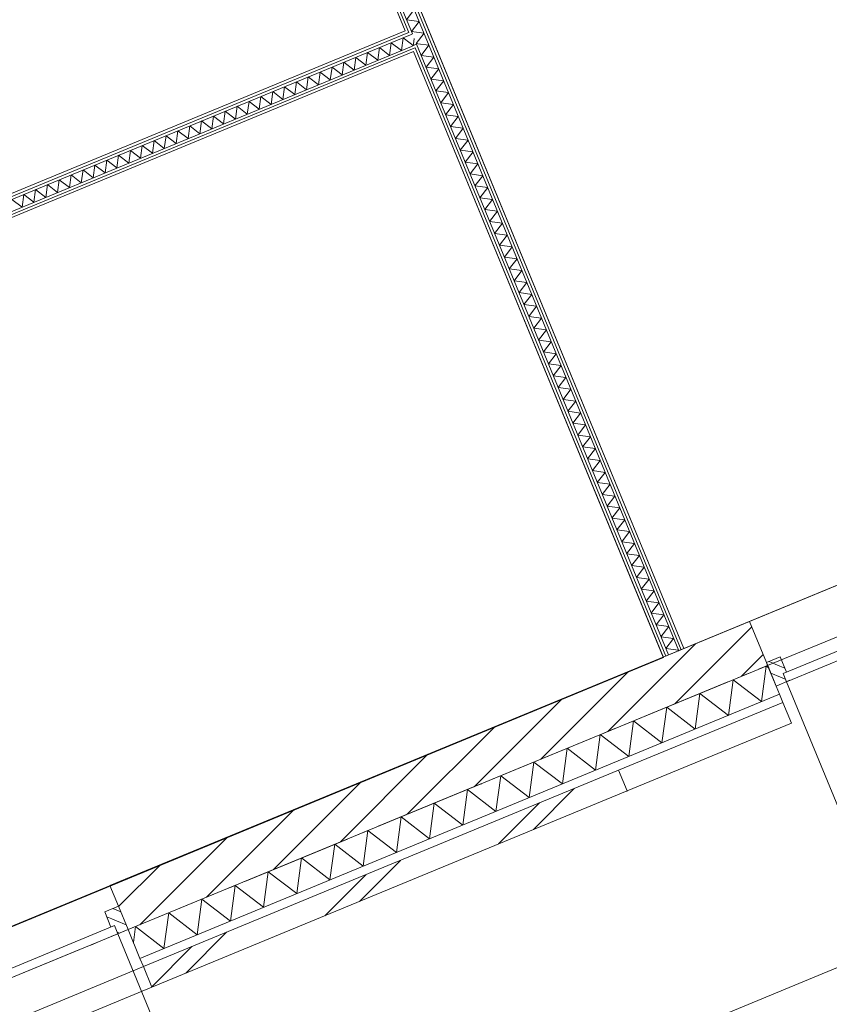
# Model space of a CAD drawing. Header units: millimetres. Extents: x -76965 to 1081933, y -21129 to 30747.
# Tile 4 of 129: x -62004 to -58359, y -17273 to -12845. Entities that reach past the tile are written whole.
import ezdxf
from ezdxf.enums import TextEntityAlignment as Align

# ---------------------------------------------------------------- set-up
doc = ezdxf.new("R2010")
doc.units = ezdxf.units.MM
doc.header["$MEASUREMENT"] = 0
doc.linetypes.add('B0204', pattern=[650, 500, -50, 50, -50])
for name, color, linetype in [('007 Stramien', 7, 'Continuous'), ('021 Buitenwanden', 7, 'Continuous'), ('021 Buitenwanden 2D arcering', 7, 'Continuous'), ('021 Buitenwanden Deuren', 7, 'Continuous'), ('021 Buitenwanden Doorsnede-arcering', 7, 'Continuous'), ('021 Buitenwanden Laagscheidingslijnen', 7, 'Continuous'), ('021 Buitenwanden Ramen', 7, 'Continuous'), ('022 Binnenwanden', 7, 'Continuous'), ('022 Binnenwanden 2D arcering', 7, 'Continuous'), ('022 Binnenwanden Deuren', 7, 'Continuous'), ('022 Binnenwanden Doorsnede-arcering', 7, 'Continuous'), ('022 Binnenwanden Laagscheidingslijnen', 7, 'Continuous'), ('023 Dekvloer', 7, 'Continuous'), ('102 Teksten ruimten _ Zones Zone omranding', 7, 'Continuous'), ('160 Presentatie_Aankleding 2D', 7, 'Continuous')]:
    doc.layers.add(name, color=color, linetype=linetype)
doc.styles.add('GENERATED_STYLE_1', font='txt')
doc.dimstyles.new('GENERATED_STYLE__1', dxfattribs={"dimtxt": 300, "dimasz": 71.25, "dimexe": 0.18, "dimexo": 0, "dimgap": 0.09, "dimtad": 1, "dimdec": 0, "dimzin": 0, "dimdsep": 46, "dimtxsty": 'GENERATED_STYLE_1', "dimblk": 'ARROWHEAD_6', "dimblk1": 'ARROWHEAD_6', "dimblk2": 'ARROWHEAD_6', "dimcen": 0.09, "dimclrd": 1, "dimclre": 1, "dimclrt": 2, "dimadec": 1, "dimazin": 0, "dimtfac": 1, "dimtdec": 4, "dimtmove": 0, "dimatfit": 3, "dimfxl": 1, "dimtolj": 1, "dimtzin": 0, "dimarcsym": 0})
pattern_1 = [(45, (0, 0), (-31.8198, 31.8198), [])]

# ---------------------------------------------------------------- blocks, each defined once
blk = doc.blocks.new('Slab_1_1', base_point=(-2608.4, 7603))
at = {"layer": '023 Dekvloer', "color": 1, "linetype": 'Continuous', "lineweight": 0, "flags": 128}
blk.add_lwpolyline([(-2608.4, 7603), (-65140.3, -18201.4), (-72388.9, -636), (-38625.6, 13296.7), (-39373.3, 15108.5), (-10604.5, 26980.2)], close=True, dxfattribs=at)
blk = doc.blocks.new('*D75')
at = {"layer": '160 Presentatie_Aankleding 2D', "color": 1, "linetype": 'Continuous', "lineweight": 0}
for p, q in [((-47155.6, -12499.3), (-55844.8, -16085)), ((-55871.6, -16020), (-55818, -16150)), ((-55865.2, -16133.9), (-55824.4, -16036)), ((-55844.8, -16085), (-64731.8, -19752.3)), ((-64758.7, -19687.3), (-64705, -19817.3)), ((-64711.5, -19703.3), (-64752.2, -19801.3)), ((-64731.8, -19752.3), (-64783.8, -19773.8))]:
    blk.add_line(p, q, dxfattribs=at)
at = {"layer": '160 Presentatie_Aankleding 2D', "color": 2, "lineweight": 0, "insert": (-59791.3, -17778.4), "char_height": 300, "attachment_point": 7, "rotation": 202.424, "style": 'GENERATED_STYLE_1'}
blk.add_mtext('\\A1;{\\fArial|b0|i0|c0|p38;9.614}', dxfattribs=at)
blk = doc.blocks.new('ARROWHEAD_6')
at = {"color": 0, "linetype": 'Continuous', "lineweight": 0}
for p, q in [((0, 0), (-1, 0)), ((-0.5, -0.5), (0.5, 0.5))]:
    blk.add_line(p, q, dxfattribs=at)
blk = doc.blocks.new('*D83')
at = {"layer": '160 Presentatie_Aankleding 2D', "color": 1, "linetype": 'Continuous', "lineweight": 0}
for p, q in [((-69358, -12524.8), (-69228, -12471.2)), ((-69244.1, -12518.4), (-69342, -12477.7)), ((-69293, -12498), (-66596, -19033.6)), ((-66661, -19060.4), (-66531, -19006.8)), ((-66645, -19013.3), (-66547.1, -19054)), ((-66596, -19033.6), (-66574.6, -19085.6))]:
    blk.add_line(p, q, dxfattribs=at)
at = {"layer": '160 Presentatie_Aankleding 2D', "color": 2, "lineweight": 0, "insert": (-68084.7, -15268.8), "char_height": 300, "attachment_point": 7, "rotation": 292.424, "style": 'GENERATED_STYLE_1'}
blk.add_mtext('\\A1;{\\fArial|b0|i0|c0|p38;7.070}', dxfattribs=at)
blk = doc.blocks.new('*D93')
at = {"layer": '160 Presentatie_Aankleding 2D', "color": 1, "linetype": 'Continuous', "lineweight": 0}
for p, q in [((-1579.3, 5670.3), (-1525.6, 5540.3)), ((-1572.8, 5556.3), (-1532.1, 5654.2)), ((-1500.5, 5626.7), (-1552.5, 5605.3)), ((-1552.5, 5605.3), (-64480.1, -20362.4)), ((-64506.9, -20297.4), (-64453.3, -20427.4)), ((-64459.7, -20313.5), (-64500.4, -20411.4)), ((-64480.1, -20362.4), (-64532.1, -20383.9))]:
    blk.add_line(p, q, dxfattribs=at)
at = {"layer": '160 Presentatie_Aankleding 2D', "color": 2, "lineweight": 0, "insert": (-32414, -7195), "char_height": 300, "attachment_point": 7, "rotation": 202.424, "style": 'GENERATED_STYLE_1'}
blk.add_mtext('\\A1;{\\fArial|b0|i0|c0|p38;68.075}', dxfattribs=at)
blk = doc.blocks.new('*X154')
at = {"layer": '021 Buitenwanden Doorsnede-arcering', "color": 250, "linetype": 'Continuous', "lineweight": 0, "true_color": 0x3f3f3f}
for p, q in [((-58664.5, -15912), (-58643.2, -15751.8)), ((-58632.5, -15760), (-58643.2, -15751.8)), ((-58814, -15973.7), (-58792.6, -15813.5)), ((-58664.5, -15912), (-58792.6, -15813.5)), ((-58963.4, -16035.4), (-58942.1, -15875.1)), ((-58814, -15973.7), (-58942.1, -15875.1)), ((-59112.8, -16097), (-59091.5, -15936.8)), ((-58963.4, -16035.4), (-59091.5, -15936.8)), ((-59262.3, -16158.7), (-59241, -15998.5)), ((-59112.8, -16097), (-59241, -15998.5)), ((-59411.7, -16220.4), (-59390.4, -16060.1)), ((-59262.3, -16158.7), (-59390.4, -16060.1)), ((-59561.1, -16282), (-59539.8, -16121.8)), ((-59411.7, -16220.4), (-59539.8, -16121.8)), ((-59710.6, -16343.7), (-59689.3, -16183.5)), ((-59561.1, -16282), (-59689.3, -16183.5)), ((-59860, -16405.4), (-59838.7, -16245.1)), ((-59710.6, -16343.7), (-59838.7, -16245.1)), ((-60009.4, -16467), (-59988.1, -16306.8)), ((-59860, -16405.4), (-59988.1, -16306.8)), ((-60158.9, -16528.7), (-60137.6, -16368.5)), ((-60009.4, -16467), (-60137.6, -16368.5)), ((-60308.3, -16590.4), (-60287, -16430.1)), ((-60158.9, -16528.7), (-60287, -16430.1)), ((-60457.7, -16652), (-60436.4, -16491.8)), ((-60308.3, -16590.4), (-60436.4, -16491.8)), ((-60607.2, -16713.7), (-60585.9, -16553.5)), ((-60457.7, -16652), (-60585.9, -16553.5)), ((-60756.6, -16775.4), (-60735.3, -16615.1)), ((-60607.2, -16713.7), (-60735.3, -16615.1)), ((-60906, -16837), (-60884.7, -16676.8)), ((-60756.6, -16775.4), (-60884.7, -16676.8)), ((-61055.5, -16898.7), (-61034.2, -16738.5)), ((-60906, -16837), (-61034.2, -16738.5)), ((-61204.9, -16960.4), (-61183.6, -16800.1)), ((-61055.5, -16898.7), (-61183.6, -16800.1)), ((-61354.3, -17022), (-61333, -16861.8)), ((-61204.9, -16960.4), (-61333, -16861.8)), ((-61492, -16995), (-61482.5, -16923.4)), ((-61354.3, -17022), (-61482.5, -16923.4))]:
    blk.add_line(p, q, dxfattribs=at)
blk = doc.blocks.new('R nis rechthoekig 17_2')
at = {"layer": '021 Buitenwanden Ramen', "color": 1, "linetype": 'Continuous', "lineweight": 0}
for p, q in [((-400, 100), (400, 100)), ((-400, 100), (-400, 0)), ((400, 0), (400, 100)), ((-400, 0), (400, 0))]:
    blk.add_line(p, q, dxfattribs=at)
blk.add_point((400, 100), dxfattribs=at)
blk = doc.blocks.new('R nis rechthoekig 17_4')
at = {"layer": '021 Buitenwanden Ramen', "color": 1, "linetype": 'Continuous', "lineweight": 0}
for p, q in [((-1202.7, 100), (1202.7, 100)), ((-1202.7, 100), (-1202.7, 0)), ((1202.7, 0), (1202.7, 100)), ((-1202.7, 0), (1202.7, 0))]:
    blk.add_line(p, q, dxfattribs=at)
blk.add_point((1202.7, 100), dxfattribs=at)
blk = doc.blocks.new('D2b blicht bi h 17')
at = {"layer": '021 Buitenwanden 2D arcering', "linetype": 'Continuous', "lineweight": 0, "true_color": 0x000000}
h = blk.add_hatch(dxfattribs=at)
h.set_pattern_fill('310_Naaldhout__01__0001', color=18, style=0, pattern_type=2)
h.set_pattern_definition(pattern_1)
h.paths.add_polyline_path([(-930, 0), (-930, -114), (-896.5, -114), (-896.5, 0)])
h = blk.add_hatch(dxfattribs=at)
h.set_pattern_fill('310_Naaldhout__01__0001', color=18, style=0, pattern_type=2)
h.set_pattern_definition(pattern_1)
h.paths.add_polyline_path([(-896.5, 0), (-896.5, -114), (-880, -114), (-880, 0)])
h = blk.add_hatch(dxfattribs=at)
h.set_pattern_fill('310_Naaldhout__01__0001', color=18, style=0, pattern_type=2)
h.set_pattern_definition(pattern_1)
h.paths.add_polyline_path([(880, 0), (880, -114), (896.5, -114), (896.5, 0)])
h = blk.add_hatch(dxfattribs=at)
h.set_pattern_fill('310_Naaldhout__01__0001', color=18, style=0, pattern_type=2)
h.set_pattern_definition(pattern_1)
h.paths.add_polyline_path([(930, 0), (896.5, 0), (896.5, -114), (930, -114)])
h = blk.add_hatch(dxfattribs=at)
h.set_pattern_fill('310_Naaldhout__01__0001', color=18, style=0, pattern_type=2)
h.set_pattern_definition(pattern_1)
h.paths.add_polyline_path([(-880, -40), (-880, -114), (-863, -114), (-863, -40)])
h = blk.add_hatch(dxfattribs=at)
h.set_pattern_fill('310_Naaldhout__01__0001', color=18, style=0, pattern_type=2)
h.set_pattern_definition(pattern_1)
h.paths.add_polyline_path([(880, -40), (863, -40), (863, -114), (880, -114)])
at = {"layer": '021 Buitenwanden Deuren', "color": 9, "linetype": 'Continuous', "lineweight": 0}
for p, q in [((-880, 0), (-880, 880)), ((880, 0), (880, 880))]:
    blk.add_line(p, q, dxfattribs=at)
at = {"layer": '021 Buitenwanden Deuren', "color": 1, "linetype": 'Continuous', "lineweight": 0}
for p, q in [((-930, 0), (-863, 0)), ((-880, 0), (880, 0)), ((-880, -40), (-880, 0)), ((0, 0), (0, -40)), ((863, 0), (930, 0)), ((880, 0), (880, -40)), ((880, -40), (-880, -40)), ((-863, -40), (-863, -114)), ((863, -40), (863, -114)), ((-930, -114), (-863, -114)), ((863, -114), (930, -114))]:
    blk.add_line(p, q, dxfattribs=at)
at = {"layer": '021 Buitenwanden Deuren', "color": 254, "linetype": 'Continuous', "lineweight": 0, "true_color": 0xdfdfdf}
for p, q in [((-930, -100), (-930, 0)), ((930, -100), (930, 0))]:
    blk.add_line(p, q, dxfattribs=at)
at = {"layer": '021 Buitenwanden Deuren', "color": 2, "linetype": 'Continuous', "lineweight": 0}
for p, q in [((-930, -114), (-930, -100)), ((930, -114), (930, -100))]:
    blk.add_line(p, q, dxfattribs=at)
at = {"layer": '021 Buitenwanden Deuren', "color": 9, "linetype": 'Continuous', "lineweight": 0}
for centre, start, end in [((-880, 0), 0, 90), ((880, 0), 90, 180)]:
    blk.add_arc(centre, 880, start, end, dxfattribs=at)
blk = doc.blocks.new('D2a bi h 17_2')
at = {"layer": '021 Buitenwanden 2D arcering', "linetype": 'Continuous', "lineweight": 0, "true_color": 0x000000}
h = blk.add_hatch(dxfattribs=at)
h.set_pattern_fill('310_Naaldhout__01__0001', color=18, style=0, pattern_type=2)
h.set_pattern_definition(pattern_1)
h.paths.add_polyline_path([(-802.7, 0), (-802.7, -114), (-769.2, -114), (-769.2, 0)])
h = blk.add_hatch(dxfattribs=at)
h.set_pattern_fill('310_Naaldhout__01__0001', color=18, style=0, pattern_type=2)
h.set_pattern_definition(pattern_1)
h.paths.add_polyline_path([(-769.2, 0), (-769.2, -114), (-752.7, -114), (-752.7, 0)])
h = blk.add_hatch(dxfattribs=at)
h.set_pattern_fill('310_Naaldhout__01__0001', color=18, style=0, pattern_type=2)
h.set_pattern_definition(pattern_1)
h.paths.add_polyline_path([(752.7, 0), (752.7, -114), (769.2, -114), (769.2, 0)])
h = blk.add_hatch(dxfattribs=at)
h.set_pattern_fill('310_Naaldhout__01__0001', color=18, style=0, pattern_type=2)
h.set_pattern_definition(pattern_1)
h.paths.add_polyline_path([(802.7, 0), (769.2, 0), (769.2, -114), (802.7, -114)])
h = blk.add_hatch(dxfattribs=at)
h.set_pattern_fill('310_Naaldhout__01__0001', color=18, style=0, pattern_type=2)
h.set_pattern_definition(pattern_1)
h.paths.add_polyline_path([(-752.7, -40), (-752.7, -114), (-735.7, -114), (-735.7, -40)])
h = blk.add_hatch(dxfattribs=at)
h.set_pattern_fill('310_Naaldhout__01__0001', color=18, style=0, pattern_type=2)
h.set_pattern_definition(pattern_1)
h.paths.add_polyline_path([(752.7, -40), (735.7, -40), (735.7, -114), (752.7, -114)])
at = {"layer": '021 Buitenwanden Deuren', "color": 9, "linetype": 'Continuous', "lineweight": 0}
for p, q in [((-752.7, 0), (-752.7, 752.7)), ((752.7, 0), (752.7, 752.7))]:
    blk.add_line(p, q, dxfattribs=at)
at = {"layer": '021 Buitenwanden Deuren', "color": 1, "linetype": 'Continuous', "lineweight": 0}
for p, q in [((-802.7, 0), (-735.7, 0)), ((-752.7, 0), (752.7, 0)), ((-752.7, -40), (-752.7, 0)), ((0, 0), (0, -40)), ((735.7, 0), (802.7, 0)), ((752.7, 0), (752.7, -40)), ((752.7, -40), (-752.7, -40)), ((-735.7, -40), (-735.7, -114)), ((735.7, -40), (735.7, -114)), ((-802.7, -114), (-735.7, -114)), ((735.7, -114), (802.7, -114))]:
    blk.add_line(p, q, dxfattribs=at)
at = {"layer": '021 Buitenwanden Deuren', "color": 2, "linetype": 'Continuous', "lineweight": 0}
for p, q in [((-802.7, -114), (-802.7, 0)), ((802.7, -114), (802.7, 0))]:
    blk.add_line(p, q, dxfattribs=at)
at = {"layer": '021 Buitenwanden Deuren', "color": 9, "linetype": 'Continuous', "lineweight": 0}
for centre, start, end in [((-752.7, 0), 0, 90), ((752.7, 0), 90, 180)]:
    blk.add_arc(centre, 752.7, start, end, dxfattribs=at)
blk = doc.blocks.new('Wall_15_1', base_point=(-39019.9, -7422.6))
at = {"layer": '021 Buitenwanden Doorsnede-arcering', "linetype": 'Continuous', "lineweight": 0, "true_color": 0x000000}
h = blk.add_hatch(dxfattribs=at)
h.set_pattern_fill('130_Kalkzandsteen_0001', color=18, style=0, pattern_type=2)
h.set_pattern_definition([(45, (0, 0), (-88.38835, 88.38835), [])])
h.paths.add_polyline_path([(-58718.6, -15551.4), (-61597.5, -16739.4), (-61559.3, -16831.8), (-61515.8, -16937.2), (-58637, -15749.2), (-58642.3, -15736.3)])
h = blk.add_hatch(dxfattribs=at)
h.set_pattern_fill('145_Baksteen_0001', color=18, style=0, pattern_type=2)
h.set_pattern_definition([(45, (0, 0), (-229.8097, 229.8097), []), (45, (-45.96, 45.96), (-229.8097, 229.8097), [])])
h.paths.add_polyline_path([(-61447.2, -17103.6), (-61409, -17196), (-59269.7, -16313.2), (-59307.8, -16220.8)])
at = {"layer": '021 Buitenwanden', "color": 2, "linetype": 'Continuous', "lineweight": 0}
for p, q in [((-58718.6, -15551.4), (-58642.3, -15736.3)), ((-58642.3, -15736.3), (-58637, -15749.2)), ((-61597.5, -16739.4), (-61559.3, -16831.8)), ((-61559.3, -16831.8), (-61515.8, -16937.2))]:
    blk.add_line(p, q, dxfattribs=at)
at = {"layer": '021 Buitenwanden', "color": 254, "linetype": 'Continuous', "lineweight": 0, "true_color": 0xdfdfdf}
for p, q in [((-58637, -15749.2), (-58598.8, -15841.7)), ((-58598.8, -15841.7), (-58583.6, -15878.6)), ((-61515.8, -16937.2), (-61462.4, -17066.6))]:
    blk.add_line(p, q, dxfattribs=at)
at = {"layer": '021 Buitenwanden', "color": 9, "linetype": 'Continuous', "lineweight": 0}
for p, q in [((-58583.6, -15878.6), (-58568.3, -15915.6)), ((-61462.4, -17066.6), (-61447.2, -17103.6))]:
    blk.add_line(p, q, dxfattribs=at)
at = {"layer": '021 Buitenwanden', "color": 1, "linetype": 'Continuous', "lineweight": 0}
for p in [(-58568.3, -15915.6), (-59269.7, -16313.2)]:
    blk.add_line(p, (-59307.8, -16220.8), dxfattribs=at)
at = {"layer": '021 Buitenwanden', "color": 2, "linetype": 'Continuous', "lineweight": 0, "flags": 128}
blk.add_lwpolyline([(-58718.6, -15551.4), (-61597.5, -16739.4)], dxfattribs=at)
at = {"layer": '021 Buitenwanden', "color": 3, "linetype": 'Continuous', "lineweight": 0, "flags": 128}
blk.add_lwpolyline([(-61409, -17196), (-59269.7, -16313.2)], dxfattribs=at)
at = {"layer": '021 Buitenwanden Laagscheidingslijnen', "color": 2, "linetype": 'Continuous', "lineweight": 0}
blk.add_line((-61515.8, -16937.2), (-58637, -15749.2), dxfattribs=at)
at = {"layer": '021 Buitenwanden Laagscheidingslijnen', "color": 1, "linetype": 'Continuous', "lineweight": 0}
blk.add_line((-61462.4, -17066.6), (-58583.6, -15878.6), dxfattribs=at)
at = {"layer": '021 Buitenwanden Laagscheidingslijnen', "color": 3, "linetype": 'Continuous', "lineweight": 0}
blk.add_line((-61447.2, -17103.6), (-59307.8, -16220.8), dxfattribs=at)
at = {"layer": '021 Buitenwanden', "color": 1, "lineweight": 0}
blk.add_blockref('*X154', (0, 0), dxfattribs=at)
at = {"layer": '021 Buitenwanden Deuren', "color": 1, "linetype": 'Continuous', "lineweight": 0, "xscale": -1, "zscale": 1000, "rotation": 202.4239728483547}
for name, p in [('D2b blicht bi h 17', (-57739.2, -15486.9)), ('D2a bi h 17_2', (-62257.8, -17243.4))]:
    blk.add_blockref(name, p, dxfattribs=at)
at = {"layer": '021 Buitenwanden Ramen', "color": 1, "linetype": 'Continuous', "lineweight": 0, "zscale": 1000, "rotation": 202.4239728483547}
for name, p in [('R nis rechthoekig 17_2', (-58938.1, -16068.2)), ('R nis rechthoekig 17_4', (-62558.9, -17562.4))]:
    blk.add_blockref(name, p, dxfattribs=at)
blk = doc.blocks.new('*X1105')
at = {"layer": '022 Binnenwanden Doorsnede-arcering', "color": 250, "linetype": 'Continuous', "lineweight": 0, "true_color": 0x3f3f3f}
for q in [(-60246.5, -12950), (-60231.1, -12954.5)]:
    blk.add_line((-60232, -12961.1), q, dxfattribs=at)
blk = doc.blocks.new('*X1106')
at = {"layer": '022 Binnenwanden Doorsnede-arcering', "color": 250, "linetype": 'Continuous', "lineweight": 0, "true_color": 0x3f3f3f}
blk.add_line((-60231.1, -12954.5), (-60227.8, -12929.7), dxfattribs=at)
blk = doc.blocks.new('*X1107')
at = {"layer": '022 Binnenwanden Doorsnede-arcering', "color": 250, "linetype": 'Continuous', "lineweight": 0, "true_color": 0x3f3f3f}
for p, q in [((-60161.5, -12959.3), (-60211.4, -12952.6)), ((-60161.5, -12959.3), (-60196.7, -13005)), ((-60139.5, -13012.7), (-60196.7, -13005)), ((-60139.5, -13012.7), (-60174.7, -13058.4)), ((-60117.5, -13066), (-60174.7, -13058.4)), ((-60117.5, -13066), (-60152.7, -13111.8)), ((-60095.4, -13119.4), (-60152.7, -13111.8)), ((-60095.4, -13119.4), (-60130.7, -13165.1)), ((-60073.4, -13172.8), (-60130.7, -13165.1)), ((-60073.4, -13172.8), (-60108.6, -13218.5)), ((-60051.4, -13226.1), (-60108.6, -13218.5)), ((-60051.4, -13226.1), (-60086.6, -13271.9)), ((-60029.4, -13279.5), (-60086.6, -13271.9)), ((-60029.4, -13279.5), (-60064.6, -13325.3)), ((-60007.3, -13332.9), (-60064.6, -13325.3)), ((-60007.3, -13332.9), (-60042.6, -13378.6)), ((-59985.3, -13386.2), (-60042.6, -13378.6)), ((-59985.3, -13386.2), (-60020.5, -13432)), ((-59963.3, -13439.6), (-60020.5, -13432)), ((-59963.3, -13439.6), (-59998.5, -13485.4)), ((-59941.3, -13493), (-59998.5, -13485.4)), ((-59941.3, -13493), (-59976.5, -13538.7)), ((-59919.3, -13546.3), (-59976.5, -13538.7)), ((-59919.3, -13546.3), (-59954.5, -13592.1)), ((-59897.2, -13599.7), (-59954.5, -13592.1)), ((-59897.2, -13599.7), (-59932.4, -13645.5)), ((-59875.2, -13653.1), (-59932.4, -13645.5)), ((-59875.2, -13653.1), (-59910.4, -13698.8)), ((-59853.2, -13706.5), (-59910.4, -13698.8)), ((-59853.2, -13706.5), (-59888.4, -13752.2)), ((-59831.2, -13759.8), (-59888.4, -13752.2)), ((-59831.2, -13759.8), (-59866.4, -13805.6)), ((-59809.1, -13813.2), (-59866.4, -13805.6)), ((-59809.1, -13813.2), (-59844.3, -13859)), ((-59787.1, -13866.6), (-59844.3, -13859)), ((-59787.1, -13866.6), (-59822.3, -13912.3)), ((-59765.1, -13919.9), (-59822.3, -13912.3)), ((-59765.1, -13919.9), (-59800.3, -13965.7)), ((-59743.1, -13973.3), (-59800.3, -13965.7)), ((-59743.1, -13973.3), (-59778.3, -14019.1)), ((-59721, -14026.7), (-59778.3, -14019.1)), ((-59721, -14026.7), (-59756.3, -14072.4)), ((-59699, -14080), (-59756.3, -14072.4)), ((-59699, -14080), (-59734.2, -14125.8)), ((-59677, -14133.4), (-59734.2, -14125.8)), ((-59677, -14133.4), (-59712.2, -14179.2)), ((-59655, -14186.8), (-59712.2, -14179.2)), ((-59655, -14186.8), (-59690.2, -14232.5)), ((-59633, -14240.2), (-59690.2, -14232.5)), ((-59633, -14240.2), (-59668.2, -14285.9)), ((-59610.9, -14293.5), (-59668.2, -14285.9)), ((-59610.9, -14293.5), (-59646.1, -14339.3)), ((-59588.9, -14346.9), (-59646.1, -14339.3)), ((-59588.9, -14346.9), (-59624.1, -14392.6)), ((-59566.9, -14400.3), (-59624.1, -14392.6)), ((-59566.9, -14400.3), (-59602.1, -14446)), ((-59544.9, -14453.6), (-59602.1, -14446)), ((-59544.9, -14453.6), (-59580.1, -14499.4)), ((-59522.8, -14507), (-59580.1, -14499.4)), ((-59522.8, -14507), (-59558, -14552.8)), ((-59500.8, -14560.4), (-59558, -14552.8)), ((-59500.8, -14560.4), (-59536, -14606.1)), ((-59478.8, -14613.7), (-59536, -14606.1)), ((-59478.8, -14613.7), (-59514, -14659.5)), ((-59456.8, -14667.1), (-59514, -14659.5)), ((-59456.8, -14667.1), (-59492, -14712.9)), ((-59434.7, -14720.5), (-59492, -14712.9)), ((-59434.7, -14720.5), (-59469.9, -14766.2)), ((-59412.7, -14773.8), (-59469.9, -14766.2)), ((-59412.7, -14773.8), (-59447.9, -14819.6)), ((-59390.7, -14827.2), (-59447.9, -14819.6)), ((-59390.7, -14827.2), (-59425.9, -14873)), ((-59368.7, -14880.6), (-59425.9, -14873)), ((-59368.7, -14880.6), (-59403.9, -14926.3)), ((-59346.6, -14934), (-59403.9, -14926.3)), ((-59346.6, -14934), (-59381.9, -14979.7)), ((-59324.6, -14987.3), (-59381.9, -14979.7)), ((-59324.6, -14987.3), (-59359.8, -15033.1)), ((-59302.6, -15040.7), (-59359.8, -15033.1)), ((-59302.6, -15040.7), (-59337.8, -15086.5)), ((-59280.6, -15094.1), (-59337.8, -15086.5)), ((-59280.6, -15094.1), (-59315.8, -15139.8)), ((-59258.6, -15147.4), (-59315.8, -15139.8)), ((-59258.6, -15147.4), (-59293.8, -15193.2)), ((-59236.5, -15200.8), (-59293.8, -15193.2)), ((-59236.5, -15200.8), (-59271.7, -15246.6)), ((-59214.5, -15254.2), (-59271.7, -15246.6)), ((-59214.5, -15254.2), (-59249.7, -15299.9)), ((-59192.5, -15307.5), (-59249.7, -15299.9)), ((-59192.5, -15307.5), (-59227.7, -15353.3)), ((-59170.5, -15360.9), (-59227.7, -15353.3)), ((-59170.5, -15360.9), (-59205.7, -15406.7)), ((-59148.4, -15414.3), (-59205.7, -15406.7)), ((-59148.4, -15414.3), (-59183.6, -15460)), ((-59126.4, -15467.6), (-59183.6, -15460)), ((-59126.4, -15467.6), (-59161.6, -15513.4)), ((-59104.4, -15521), (-59161.6, -15513.4)), ((-59104.4, -15521), (-59139.6, -15566.8)), ((-59082.4, -15574.4), (-59139.6, -15566.8)), ((-59082.4, -15574.4), (-59117.6, -15620.1)), ((-59060.3, -15627.8), (-59117.6, -15620.1)), ((-59060.3, -15627.8), (-59095.5, -15673.5)), ((-59038.3, -15681.1), (-59095.5, -15673.5)), ((-59038.3, -15681.1), (-59040.8, -15684.4))]:
    blk.add_line(p, q, dxfattribs=at)
blk = doc.blocks.new('*X1108')
at = {"layer": '022 Binnenwanden Doorsnede-arcering', "color": 250, "linetype": 'Continuous', "lineweight": 0, "true_color": 0x3f3f3f}
for p, q in [((-60183.5, -12905.9), (-60218.7, -12951.7)), ((-60183.5, -12905.9), (-60218.1, -12901.3)), ((-60211.4, -12952.6), (-60218.7, -12951.7))]:
    blk.add_line(p, q, dxfattribs=at)
blk = doc.blocks.new('*X1109')
at = {"layer": '022 Binnenwanden Doorsnede-arcering', "color": 250, "linetype": 'Continuous', "lineweight": 0, "true_color": 0x3f3f3f}
for p, q in [((-61659.1, -9330.2), (-61694.3, -9375.9)), ((-61659.1, -9330.2), (-61691.8, -9325.8)), ((-61637.1, -9383.5), (-61694.3, -9375.9)), ((-61637.1, -9383.5), (-61672.3, -9429.3)), ((-61615.1, -9436.9), (-61672.3, -9429.3)), ((-61615.1, -9436.9), (-61650.3, -9482.7)), ((-61593, -9490.3), (-61650.3, -9482.7)), ((-61593, -9490.3), (-61628.2, -9536)), ((-61571, -9543.6), (-61628.2, -9536)), ((-61571, -9543.6), (-61606.2, -9589.4)), ((-61549, -9597), (-61606.2, -9589.4)), ((-61549, -9597), (-61584.2, -9642.8)), ((-61527, -9650.4), (-61584.2, -9642.8)), ((-61527, -9650.4), (-61562.2, -9696.1)), ((-61504.9, -9703.7), (-61562.2, -9696.1)), ((-61504.9, -9703.7), (-61540.2, -9749.5)), ((-61482.9, -9757.1), (-61540.2, -9749.5)), ((-61482.9, -9757.1), (-61518.1, -9802.9)), ((-61460.9, -9810.5), (-61518.1, -9802.9)), ((-61460.9, -9810.5), (-61496.1, -9856.2)), ((-61438.9, -9863.9), (-61496.1, -9856.2)), ((-61438.9, -9863.9), (-61474.1, -9909.6)), ((-61416.8, -9917.2), (-61474.1, -9909.6)), ((-61416.8, -9917.2), (-61452.1, -9963)), ((-61394.8, -9970.6), (-61452.1, -9963)), ((-61394.8, -9970.6), (-61430, -10016.4)), ((-61372.8, -10024), (-61430, -10016.4)), ((-61372.8, -10024), (-61408, -10069.7)), ((-61350.8, -10077.3), (-61408, -10069.7)), ((-61350.8, -10077.3), (-61386, -10123.1)), ((-61328.8, -10130.7), (-61386, -10123.1)), ((-61328.8, -10130.7), (-61364, -10176.5)), ((-61306.7, -10184.1), (-61364, -10176.5)), ((-61306.7, -10184.1), (-61341.9, -10229.8)), ((-61284.7, -10237.4), (-61341.9, -10229.8)), ((-61284.7, -10237.4), (-61319.9, -10283.2)), ((-61262.7, -10290.8), (-61319.9, -10283.2)), ((-61262.7, -10290.8), (-61297.9, -10336.6)), ((-61240.7, -10344.2), (-61297.9, -10336.6)), ((-61240.7, -10344.2), (-61275.9, -10389.9)), ((-61218.6, -10397.5), (-61275.9, -10389.9)), ((-61218.6, -10397.5), (-61253.8, -10443.3)), ((-61196.6, -10450.9), (-61253.8, -10443.3)), ((-61196.6, -10450.9), (-61231.8, -10496.7)), ((-61174.6, -10504.3), (-61231.8, -10496.7)), ((-61174.6, -10504.3), (-61209.8, -10550)), ((-61152.6, -10557.7), (-61209.8, -10550)), ((-61152.6, -10557.7), (-61187.8, -10603.4)), ((-61130.5, -10611), (-61187.8, -10603.4)), ((-61130.5, -10611), (-61165.8, -10656.8)), ((-61108.5, -10664.4), (-61165.8, -10656.8)), ((-61108.5, -10664.4), (-61143.7, -10710.2)), ((-61086.5, -10717.8), (-61143.7, -10710.2)), ((-61086.5, -10717.8), (-61121.7, -10763.5)), ((-61064.5, -10771.1), (-61121.7, -10763.5)), ((-61064.5, -10771.1), (-61099.7, -10816.9)), ((-61042.5, -10824.5), (-61099.7, -10816.9)), ((-61042.5, -10824.5), (-61077.7, -10870.3)), ((-61020.4, -10877.9), (-61077.7, -10870.3)), ((-61020.4, -10877.9), (-61055.6, -10923.6)), ((-60998.4, -10931.2), (-61055.6, -10923.6)), ((-60998.4, -10931.2), (-61033.6, -10977)), ((-60976.4, -10984.6), (-61033.6, -10977)), ((-60976.4, -10984.6), (-61011.6, -11030.4)), ((-60954.4, -11038), (-61011.6, -11030.4)), ((-60954.4, -11038), (-60989.6, -11083.7)), ((-60932.3, -11091.4), (-60989.6, -11083.7)), ((-60932.3, -11091.4), (-60967.5, -11137.1)), ((-60910.3, -11144.7), (-60967.5, -11137.1)), ((-60910.3, -11144.7), (-60945.5, -11190.5)), ((-60888.3, -11198.1), (-60945.5, -11190.5)), ((-60888.3, -11198.1), (-60923.5, -11243.8)), ((-60866.3, -11251.5), (-60923.5, -11243.8)), ((-60866.3, -11251.5), (-60901.5, -11297.2)), ((-60844.2, -11304.8), (-60901.5, -11297.2)), ((-60844.2, -11304.8), (-60879.4, -11350.6)), ((-60822.2, -11358.2), (-60879.4, -11350.6)), ((-60822.2, -11358.2), (-60857.4, -11404)), ((-60800.2, -11411.6), (-60857.4, -11404)), ((-60800.2, -11411.6), (-60835.4, -11457.3)), ((-60778.2, -11464.9), (-60835.4, -11457.3)), ((-60778.2, -11464.9), (-60813.4, -11510.7)), ((-60756.1, -11518.3), (-60813.4, -11510.7)), ((-60756.1, -11518.3), (-60791.4, -11564.1)), ((-60734.1, -11571.7), (-60791.4, -11564.1)), ((-60734.1, -11571.7), (-60769.3, -11617.4)), ((-60712.1, -11625), (-60769.3, -11617.4)), ((-60712.1, -11625), (-60747.3, -11670.8)), ((-60690.1, -11678.4), (-60747.3, -11670.8)), ((-60690.1, -11678.4), (-60725.3, -11724.2)), ((-60668.1, -11731.8), (-60725.3, -11724.2)), ((-60668.1, -11731.8), (-60703.3, -11777.5)), ((-60646, -11785.2), (-60703.3, -11777.5)), ((-60646, -11785.2), (-60681.2, -11830.9)), ((-60624, -11838.5), (-60681.2, -11830.9)), ((-60624, -11838.5), (-60659.2, -11884.3)), ((-60602, -11891.9), (-60659.2, -11884.3)), ((-60602, -11891.9), (-60637.2, -11937.7)), ((-60580, -11945.3), (-60637.2, -11937.7)), ((-60580, -11945.3), (-60615.2, -11991)), ((-60557.9, -11998.6), (-60615.2, -11991)), ((-60557.9, -11998.6), (-60593.1, -12044.4)), ((-60535.9, -12052), (-60593.1, -12044.4)), ((-60535.9, -12052), (-60571.1, -12097.8)), ((-60513.9, -12105.4), (-60571.1, -12097.8)), ((-60513.9, -12105.4), (-60549.1, -12151.1)), ((-60491.9, -12158.7), (-60549.1, -12151.1)), ((-60491.9, -12158.7), (-60527.1, -12204.5)), ((-60469.8, -12212.1), (-60527.1, -12204.5)), ((-60469.8, -12212.1), (-60505, -12257.9)), ((-60447.8, -12265.5), (-60505, -12257.9)), ((-60447.8, -12265.5), (-60483, -12311.2)), ((-60425.8, -12318.8), (-60483, -12311.2)), ((-60425.8, -12318.8), (-60461, -12364.6)), ((-60403.8, -12372.2), (-60461, -12364.6)), ((-60403.8, -12372.2), (-60439, -12418)), ((-60381.7, -12425.6), (-60439, -12418)), ((-60381.7, -12425.6), (-60417, -12471.3)), ((-60359.7, -12479), (-60417, -12471.3)), ((-60359.7, -12479), (-60394.9, -12524.7)), ((-60337.7, -12532.3), (-60394.9, -12524.7)), ((-60337.7, -12532.3), (-60372.9, -12578.1)), ((-60315.7, -12585.7), (-60372.9, -12578.1)), ((-60315.7, -12585.7), (-60350.9, -12631.5)), ((-60293.7, -12639.1), (-60350.9, -12631.5)), ((-60293.7, -12639.1), (-60328.9, -12684.8)), ((-60271.6, -12692.4), (-60328.9, -12684.8)), ((-60271.6, -12692.4), (-60306.8, -12738.2)), ((-60249.6, -12745.8), (-60306.8, -12738.2)), ((-60249.6, -12745.8), (-60284.8, -12791.6)), ((-60227.6, -12799.2), (-60284.8, -12791.6)), ((-60227.6, -12799.2), (-60262.8, -12844.9)), ((-60205.6, -12852.5), (-60262.8, -12844.9)), ((-60205.6, -12852.5), (-60240.8, -12898.3)), ((-60218.1, -12901.3), (-60240.8, -12898.3))]:
    blk.add_line(p, q, dxfattribs=at)
blk = doc.blocks.new('Wall_38_1', base_point=(-59106.9, -15711.6))
at = {"layer": '022 Binnenwanden', "color": 1, "linetype": 'Continuous', "lineweight": 0, "flags": 128}
for points in [[(-61981.5, -8745.5), (-60269.1, -12895.3)], [(-59014.4, -15673.5), (-61632.7, -9328.5)], [(-60230.9, -12987.7), (-59106.9, -15711.6)], [(-59106.9, -15711.6), (-59014.4, -15673.5)]]:
    blk.add_lwpolyline(points, dxfattribs=at)
at = {"layer": '022 Binnenwanden Laagscheidingslijnen', "color": 9, "linetype": 'Continuous', "lineweight": 0}
for p, q in [((-61970, -8740.7), (-60252.7, -12902.1)), ((-61711.6, -9334), (-60236.4, -12908.9)), ((-60190.2, -12889.8), (-61665.4, -9314.9)), ((-59026, -15678.3), (-61649.1, -9321.7)), ((-60252.7, -12902.1), (-60264.3, -12906.9)), ((-60248, -12913.6), (-60259.5, -12918.4)), ((-60236.4, -12908.9), (-60248, -12913.6)), ((-60171.1, -12936), (-60190.2, -12889.8)), ((-60240.4, -12964.6), (-60228.9, -12959.9)), ((-60235.7, -12976.2), (-60224.1, -12971.4)), ((-60228.9, -12959.9), (-60217.3, -12955.1)), ((-60224.1, -12971.4), (-59095.3, -15706.9)), ((-60217.3, -12955.1), (-59083.8, -15702.1)), ((-59037.5, -15683), (-60171.1, -12936))]:
    blk.add_line(p, q, dxfattribs=at)
at = {"layer": '022 Binnenwanden', "color": 1, "lineweight": 0}
for name in ['*X1109', '*X1106', '*X1108', '*X1105', '*X1107']:
    blk.add_blockref(name, (0, 0), dxfattribs=at)
blk = doc.blocks.new('*X1121')
at = {"layer": '022 Binnenwanden Doorsnede-arcering', "color": 250, "linetype": 'Continuous', "lineweight": 0, "true_color": 0x3f3f3f}
for p, q in [((-60285.4, -12983.2), (-60277.8, -12925.9)), ((-60246.5, -12950), (-60277.8, -12925.9)), ((-60392.1, -13027.2), (-60384.5, -12970)), ((-60338.7, -13005.2), (-60384.5, -12970)), ((-60338.7, -13005.2), (-60331.1, -12948)), ((-60285.4, -12983.2), (-60331.1, -12948)), ((-60498.9, -13071.3), (-60491.2, -13014)), ((-60445.5, -13049.2), (-60491.2, -13014)), ((-60445.5, -13049.2), (-60437.9, -12992)), ((-60392.1, -13027.2), (-60437.9, -12992)), ((-60605.6, -13115.3), (-60598, -13058.1)), ((-60552.2, -13093.3), (-60598, -13058.1)), ((-60552.2, -13093.3), (-60544.6, -13036.1)), ((-60498.9, -13071.3), (-60544.6, -13036.1)), ((-60712.3, -13159.4), (-60704.7, -13102.1)), ((-60659, -13137.3), (-60704.7, -13102.1)), ((-60659, -13137.3), (-60651.4, -13080.1)), ((-60605.6, -13115.3), (-60651.4, -13080.1)), ((-60819.1, -13203.4), (-60811.5, -13146.2)), ((-60765.7, -13181.4), (-60811.5, -13146.2)), ((-60765.7, -13181.4), (-60758.1, -13124.2)), ((-60712.3, -13159.4), (-60758.1, -13124.2)), ((-60925.8, -13247.5), (-60918.2, -13190.2)), ((-60872.4, -13225.4), (-60918.2, -13190.2)), ((-60872.4, -13225.4), (-60864.8, -13168.2)), ((-60819.1, -13203.4), (-60864.8, -13168.2)), ((-61032.5, -13291.5), (-61024.9, -13234.3)), ((-60979.2, -13269.5), (-61024.9, -13234.3)), ((-60979.2, -13269.5), (-60971.6, -13212.2)), ((-60925.8, -13247.5), (-60971.6, -13212.2)), ((-61139.3, -13335.5), (-61131.7, -13278.3)), ((-61085.9, -13313.5), (-61131.7, -13278.3)), ((-61085.9, -13313.5), (-61078.3, -13256.3)), ((-61032.5, -13291.5), (-61078.3, -13256.3)), ((-61246, -13379.6), (-61238.4, -13322.4)), ((-61192.7, -13357.6), (-61238.4, -13322.4)), ((-61192.7, -13357.6), (-61185, -13300.3)), ((-61139.3, -13335.5), (-61185, -13300.3)), ((-61352.8, -13423.6), (-61345.2, -13366.4)), ((-61299.4, -13401.6), (-61345.2, -13366.4)), ((-61299.4, -13401.6), (-61291.8, -13344.4)), ((-61246, -13379.6), (-61291.8, -13344.4)), ((-61459.5, -13467.7), (-61451.9, -13410.5)), ((-61406.1, -13445.7), (-61451.9, -13410.5)), ((-61406.1, -13445.7), (-61398.5, -13388.4)), ((-61352.8, -13423.6), (-61398.5, -13388.4)), ((-61566.2, -13511.7), (-61558.6, -13454.5)), ((-61512.9, -13489.7), (-61558.6, -13454.5)), ((-61512.9, -13489.7), (-61505.3, -13432.5)), ((-61459.5, -13467.7), (-61505.3, -13432.5)), ((-61673, -13555.8), (-61665.4, -13498.6)), ((-61619.6, -13533.8), (-61665.4, -13498.6)), ((-61619.6, -13533.8), (-61612, -13476.5)), ((-61566.2, -13511.7), (-61612, -13476.5)), ((-61779.7, -13599.8), (-61772.1, -13542.6)), ((-61726.4, -13577.8), (-61772.1, -13542.6)), ((-61726.4, -13577.8), (-61718.7, -13520.6)), ((-61673, -13555.8), (-61718.7, -13520.6)), ((-61886.5, -13643.9), (-61878.8, -13586.6)), ((-61833.1, -13621.9), (-61878.8, -13586.6)), ((-61833.1, -13621.9), (-61825.5, -13564.6)), ((-61779.7, -13599.8), (-61825.5, -13564.6)), ((-61993.2, -13687.9), (-61985.6, -13630.7)), ((-61939.8, -13665.9), (-61985.6, -13630.7)), ((-61939.8, -13665.9), (-61932.2, -13608.7)), ((-61886.5, -13643.9), (-61932.2, -13608.7)), ((-61993.2, -13687.9), (-62039, -13652.7))]:
    blk.add_line(p, q, dxfattribs=at)
blk = doc.blocks.new('Wall_40_1', base_point=(-60269.1, -12895.3))
at = {"layer": '022 Binnenwanden', "color": 1, "linetype": 'Continuous', "lineweight": 0, "flags": 128}
for points in [[(-60269.1, -12895.3), (-66302.5, -15385.1)], [(-66264.4, -15477.5), (-60230.9, -12987.7)]]:
    blk.add_lwpolyline(points, dxfattribs=at)
at = {"layer": '022 Binnenwanden Laagscheidingslijnen', "color": 9, "linetype": 'Continuous', "lineweight": 0}
for p, q in [((-60264.3, -12906.9), (-66297.8, -15396.6)), ((-60259.5, -12918.4), (-66293, -15408.2)), ((-66273.9, -15454.4), (-60240.4, -12964.6)), ((-66269.1, -15466), (-60235.7, -12976.2))]:
    blk.add_line(p, q, dxfattribs=at)
at = {"layer": '022 Binnenwanden', "color": 1, "lineweight": 0}
blk.add_blockref('*X1121', (0, 0), dxfattribs=at)
blk = doc.blocks.new('D1a bi h 17_3')
at = {"layer": '022 Binnenwanden 2D arcering', "linetype": 'Continuous', "lineweight": 0, "true_color": 0x000000}
h = blk.add_hatch(dxfattribs=at)
h.set_pattern_fill('310_Naaldhout__01__0001', color=18, style=0, pattern_type=2)
h.set_pattern_definition(pattern_1)
h.paths.add_polyline_path([(-492, 0), (-492, -114), (-458.5, -114), (-458.5, 0)])
h = blk.add_hatch(dxfattribs=at)
h.set_pattern_fill('310_Naaldhout__01__0001', color=18, style=0, pattern_type=2)
h.set_pattern_definition(pattern_1)
h.paths.add_polyline_path([(-458.5, 0), (-458.5, -114), (-442, -114), (-442, 0)])
h = blk.add_hatch(dxfattribs=at)
h.set_pattern_fill('310_Naaldhout__01__0001', color=18, style=0, pattern_type=2)
h.set_pattern_definition(pattern_1)
h.paths.add_polyline_path([(442, 0), (442, -114), (458.5, -114), (458.5, 0)])
h = blk.add_hatch(dxfattribs=at)
h.set_pattern_fill('310_Naaldhout__01__0001', color=18, style=0, pattern_type=2)
h.set_pattern_definition(pattern_1)
h.paths.add_polyline_path([(492, 0), (458.5, 0), (458.5, -114), (492, -114)])
h = blk.add_hatch(dxfattribs=at)
h.set_pattern_fill('310_Naaldhout__01__0001', color=18, style=0, pattern_type=2)
h.set_pattern_definition(pattern_1)
h.paths.add_polyline_path([(-442, -40), (-442, -114), (-425, -114), (-425, -40)])
h = blk.add_hatch(dxfattribs=at)
h.set_pattern_fill('310_Naaldhout__01__0001', color=18, style=0, pattern_type=2)
h.set_pattern_definition(pattern_1)
h.paths.add_polyline_path([(442, -40), (425, -40), (425, -114), (442, -114)])
at = {"layer": '022 Binnenwanden Deuren', "color": 9, "linetype": 'Continuous', "lineweight": 0}
blk.add_line((-442, 0), (-442, 884), dxfattribs=at)
at = {"layer": '022 Binnenwanden Deuren', "color": 1, "linetype": 'Continuous', "lineweight": 0}
for p, q in [((-492, 0), (-425, 0)), ((-492, 0), (-492, -114)), ((-442, 0), (442, 0)), ((-442, -40), (-442, 0)), ((425, 0), (492, 0)), ((442, 0), (442, -40)), ((492, -114), (492, 0)), ((-492, -26.5), (-492, -14)), ((-492, -39), (-492, -26.5)), ((-492, -89), (-492, -39)), ((442, -40), (-442, -40)), ((-425, -40), (-425, -114)), ((425, -40), (425, -114)), ((492, -26.5), (492, -14)), ((492, -39), (492, -26.5)), ((492, -89), (492, -39)), ((-492, -101.5), (-492, -89)), ((-492, -114), (-492, -101.5)), ((-492, -114), (-425, -114)), ((425, -114), (492, -114)), ((492, -101.5), (492, -89)), ((492, -114), (492, -101.5))]:
    blk.add_line(p, q, dxfattribs=at)
at = {"layer": '022 Binnenwanden Deuren', "color": 9, "linetype": 'Continuous', "lineweight": 0}
blk.add_arc((-442, 0), 884, 0, 90, dxfattribs=at)
blk = doc.blocks.new('Wall_95_1', base_point=(-56611, -14681.7))
at = {"layer": '022 Binnenwanden Deuren', "color": 1, "linetype": 'Continuous', "lineweight": 0, "zscale": 1000, "rotation": 112.4239737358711}
blk.add_blockref('D1a bi h 17_3', (-57490, -12850.4), dxfattribs=at)
blk = doc.blocks.new('Standard grid marker_3')
at = {"layer": '007 Stramien', "color": 6, "linetype": 'B0204', "lineweight": 0}
for p, q in [((9000, 0), (64151.8, 0)), ((64151.8, 0), (73151.8, 0))]:
    blk.add_line(p, q, dxfattribs=at)
blk.add_point((64151.8, 0), dxfattribs=at)
blk.add_point((64151.8, 0), dxfattribs=at)
at = {"layer": '007 Stramien', "color": 6, "lineweight": 0, "style": 'GENERATED_STYLE_1'}
for tag, p in [('AC_MarkerText_1_0', (-250, 10)), ('AC_MarkerText_1_1', (73401.8, 10))]:
    blk.add_attdef(tag, text='', height=175, dxfattribs=at).set_placement(p, align=Align.MIDDLE_CENTER)

msp = doc.modelspace()

# ---------------------------------------------------------------- linework, layer by layer
at = {"layer": '102 Teksten ruimten _ Zones Zone omranding', "color": 33, "linetype": 'Continuous', "lineweight": 0, "true_color": 0xde9d5d, "flags": 128}
msp.add_lwpolyline([(-69851.3, -6785.2), (-66302.5, -15385.1), (-60269.1, -12895.3), (-63817.9, -4295.5)], close=True, dxfattribs=at)
at = {"layer": '102 Teksten ruimten _ Zones Zone omranding', "color": 33, "linetype": 'Continuous', "lineweight": 0, "true_color": 0xb3a584, "flags": 128}
msp.add_lwpolyline([(-56703.5, -14719.8), (-59316.4, -8387.8), (-61627.4, -9341.4), (-59014.4, -15673.5)], close=True, dxfattribs=at)
at = {"layer": '102 Teksten ruimten _ Zones Zone omranding', "color": 9, "linetype": 'Continuous', "lineweight": 0, "true_color": 0xcec5b0, "flags": 128}
msp.add_lwpolyline([(-66264.4, -15477.5), (-65139.5, -18203.4), (-59106, -15713.7), (-60230.9, -12987.7)], close=True, dxfattribs=at)

# ---------------------------------------------------------------- block references
at = {"layer": '007 Stramien', "color": 1, "linetype": 'Continuous', "lineweight": 0, "zscale": 1000, "rotation": 202.423973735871}
msp.add_blockref('Standard grid marker_3', (-626.9, 8189.2), dxfattribs=at)
at = {"layer": '021 Buitenwanden', "color": 1, "lineweight": 0}
msp.add_blockref('Wall_15_1', (-39019.9, -7422.6), dxfattribs=at)
at = {"layer": '022 Binnenwanden', "color": 1, "lineweight": 0}
for name, p in [('Wall_38_1', (-59106.9, -15711.6)), ('Wall_95_1', (-56611, -14681.7)), ('Wall_40_1', (-60269.1, -12895.3))]:
    msp.add_blockref(name, p, dxfattribs=at)
at = {"layer": '023 Dekvloer', "color": 1, "linetype": 'Continuous', "lineweight": 0}
msp.add_blockref('Slab_1_1', (-2608.4, 7603), dxfattribs=at)

# ---------------------------------------------------------------- dimensions: what is measured, and where the dimension line sits
at = {"layer": '160 Presentatie_Aankleding 2D', "color": 1, "linetype": 'Continuous', "lineweight": 0}
for base, p1, p2, angle, picture, middle, turn in [((-66596, -19033.6), (-3323.9, 14724.8), (-626.9, 8189.2), 292.424, '*D83', (-67750.4, -15685.7), 292.424), ((-64480.1, -20362.4), (-1466.4, 5396.7), (-64394, -20570.9), 202.424, '*D93', (-32936.2, -7572.7), 202.424), ((-64731.8, -19752.3), (-55507, -16903.6), (-64394, -20570.9), 202.424, '*D75', (-60208.2, -18112.8), 202.424)]:
    dim = msp.add_linear_dim(base=base, p1=p1, p2=p2, angle=angle, dimstyle='GENERATED_STYLE__1', dxfattribs=at)
    dim.commit()
    dim.dimension.update_dxf_attribs({"geometry": picture, "text_midpoint": middle, "dimtype": 160, "text_rotation": turn})

doc.saveas('drawing.dxf')
